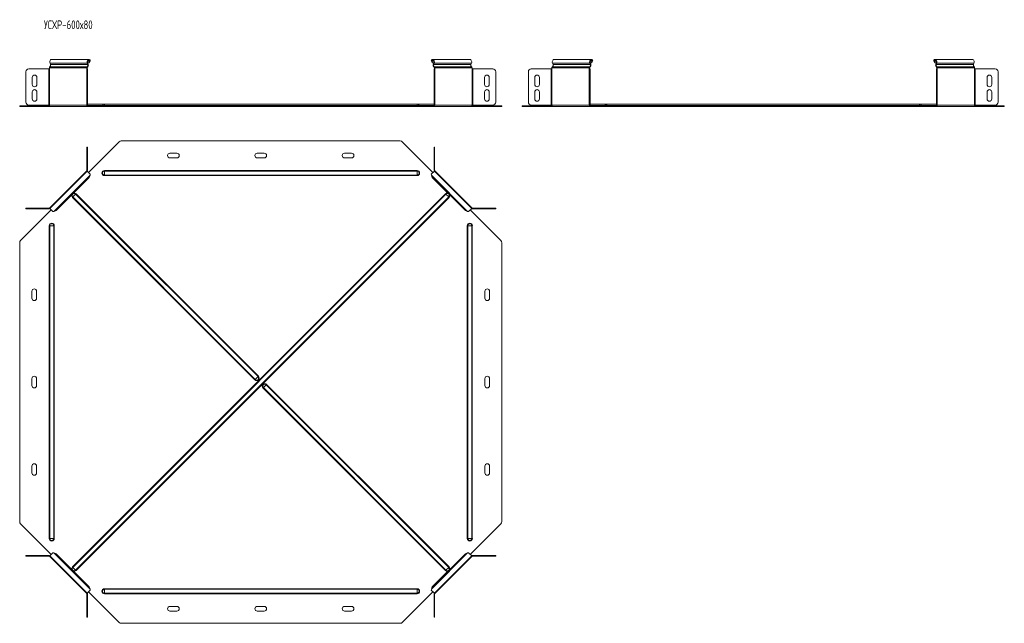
# Model space of a CAD drawing. Header units: millimetres. Extents: x -229 to 1462, y -7545 to 292.
# Tile 1 of 8: x -229 to 1462, y -7545 to -6508. Entities that reach past the tile are written whole.
import ezdxf

# ---------------------------------------------------------------- set-up
doc = ezdxf.new("R2010")
doc.units = ezdxf.units.MM
doc.styles.add('SLDTEXTSTYLE3', font='TXT', dxfattribs={"width": 0.7, "bigfont": 'bigfont'})

msp = doc.modelspace()

# ---------------------------------------------------------------- linework, layer by layer
at = {"color": 7, "linetype": 'Continuous', "lineweight": 15}
for p, q in [((-110.1, -6576.4), (-174.1, -6576.4)), ((-107.9, -6577.6), (-108.4, -6578.3)), ((477.8, -6577.6), (478.3, -6578.3)), ((544.1, -6576.4), (480, -6576.4)), ((752.9, -6576.4), (688.8, -6576.4)), ((755, -6577.6), (754.5, -6578.3)), ((1340.8, -6577.6), (1341.3, -6578.3)), ((1407, -6576.4), (1343, -6576.4)), ((-213.4, -6592.7), (-179.1, -6592.7)), ((-179.1, -6592.7), (-178, -6592.7)), ((-178, -6590.7), (-178, -6592.7)), ((-176.9, -6583), (-176, -6585.4)), ((-114, -6592.7), (-114, -6590.7)), ((-114, -6592.7), (-113.5, -6592.7)), ((-113.5, -6597.7), (-113.5, -6592.7)), ((-113.5, -6592.7), (-112.5, -6592.7)), ((-113.3, -6592.7), (-113.3, -6590.7)), ((-112, -6585.4), (-112.9, -6583)), ((-112.5, -6592.7), (-112.5, -6597.7)), ((-111.4, -6584.9), (-112.3, -6582.5)), ((-110.2, -6582.5), (-112.3, -6582.5)), ((-108.8, -6579.2), (-110.2, -6582.5)), ((-109.6, -6582), (-110.2, -6582.5)), ((-108.2, -6578.8), (-109.6, -6582)), ((-108.8, -6579.2), (-108.2, -6578.8)), ((478.8, -6579.2), (478.1, -6578.8)), ((479.5, -6582), (478.1, -6578.8)), ((480.1, -6582.5), (478.8, -6579.2)), ((480.1, -6582.5), (479.5, -6582)), ((482.2, -6582.5), (480.1, -6582.5)), ((482.2, -6582.5), (481.3, -6584.9)), ((482.8, -6583), (481.9, -6585.4)), ((482.5, -6592.7), (483.5, -6592.7)), ((482.5, -6597.7), (482.5, -6592.7)), ((483.2, -6590.7), (483.2, -6592.7)), ((483.5, -6592.7), (483.5, -6597.7)), ((483.5, -6592.7), (483.9, -6592.7)), ((483.9, -6590.7), (483.9, -6592.7)), ((546, -6585.4), (546.9, -6583)), ((547.9, -6592.7), (547.9, -6590.7)), ((547.9, -6592.7), (549, -6592.7)), ((549, -6592.7), (583.4, -6592.7)), ((683.9, -6592.7), (649.5, -6592.7)), ((684.9, -6592.7), (683.9, -6592.7)), ((684.9, -6592.7), (684.9, -6590.7)), ((686.9, -6585.4), (686, -6583)), ((749, -6590.7), (749, -6592.7)), ((749.4, -6592.7), (749, -6592.7)), ((750.4, -6592.7), (749.4, -6592.7)), ((749.4, -6592.7), (749.4, -6597.7)), ((749.7, -6590.7), (749.7, -6592.7)), ((750, -6583), (750.9, -6585.4)), ((750.4, -6597.7), (750.4, -6592.7)), ((750.7, -6582.5), (751.6, -6584.9)), ((750.7, -6582.5), (752.7, -6582.5)), ((752.7, -6582.5), (754.1, -6579.2)), ((752.7, -6582.5), (753.4, -6582)), ((753.4, -6582), (754.7, -6578.8)), ((754.1, -6579.2), (754.7, -6578.8)), ((1341.7, -6579.2), (1341.1, -6578.8)), ((1342.4, -6582), (1341.1, -6578.8)), ((1343.1, -6582.5), (1341.7, -6579.2)), ((1343.1, -6582.5), (1342.4, -6582)), ((1345.1, -6582.5), (1343.1, -6582.5)), ((1345.1, -6582.5), (1344.2, -6584.9)), ((1345.8, -6583), (1344.9, -6585.4)), ((1345.4, -6592.7), (1346.4, -6592.7)), ((1345.4, -6597.7), (1345.4, -6592.7)), ((1346.1, -6590.7), (1346.1, -6592.7)), ((1346.4, -6592.7), (1346.4, -6597.7)), ((1346.4, -6592.7), (1346.8, -6592.7)), ((1346.8, -6590.7), (1346.8, -6592.7)), ((1408.9, -6585.4), (1409.8, -6583)), ((1410.9, -6592.7), (1410.9, -6590.7)), ((1410.9, -6592.7), (1411.9, -6592.7)), ((1411.9, -6592.7), (1446.3, -6592.7)), ((-218.4, -6649.9), (-218.4, -6597.7)), ((-207.4, -6607.4), (-207.4, -6619.4)), ((-199.4, -6619.4), (-199.4, -6607.4)), ((-113.5, -6597.7), (-113.5, -6649.9)), ((-112.5, -6597.7), (-112.5, -6649.9)), ((482.5, -6649.9), (482.5, -6597.7)), ((483.5, -6649.9), (483.5, -6597.7)), ((569.4, -6607.4), (569.4, -6619.4)), ((577.4, -6619.4), (577.4, -6607.4)), ((588.4, -6597.7), (588.4, -6649.9)), ((644.5, -6597.7), (644.5, -6649.9)), ((655.5, -6619.4), (655.5, -6607.4)), ((663.5, -6607.4), (663.5, -6619.4)), ((749.4, -6649.9), (749.4, -6597.7)), ((750.4, -6649.9), (750.4, -6597.7)), ((1345.4, -6649.9), (1345.4, -6597.7)), ((1346.4, -6649.9), (1346.4, -6597.7)), ((1432.3, -6607.4), (1432.3, -6619.4)), ((1440.3, -6619.4), (1440.3, -6607.4)), ((1451.3, -6597.7), (1451.3, -6649.9)), ((-207.4, -6632.4), (-207.4, -6644.4)), ((-199.4, -6644.4), (-199.4, -6632.4)), ((569.4, -6632.4), (569.4, -6644.4)), ((577.4, -6644.4), (577.4, -6632.4)), ((655.5, -6644.4), (655.5, -6632.4)), ((663.5, -6632.4), (663.5, -6644.4)), ((1432.3, -6632.4), (1432.3, -6644.4)), ((1440.3, -6644.4), (1440.3, -6632.4)), ((-229, -6657.4), (-229, -6656.4)), ((-229, -6656.4), (-227.6, -6656.4)), ((-227.6, -6657.4), (-229, -6657.4)), ((-227.6, -6656.4), (-177.6, -6656.4)), ((-227.6, -6657.4), (-176.2, -6657.4)), ((-179.1, -6654.9), (-213.4, -6654.9)), ((-178, -6654.9), (-179.1, -6654.9)), ((-176.2, -6657.4), (-112.2, -6657.4)), ((-113.5, -6654.9), (-114, -6654.9)), ((-113.5, -6654.9), (-113.5, -6649.9)), ((-112.5, -6654.9), (-113.5, -6654.9)), ((-112.5, -6649.9), (-112.5, -6654.9)), ((-83.5, -6653.4), (-112.5, -6653.4)), ((-112.2, -6656.4), (-110.8, -6656.4)), ((-112.2, -6657.4), (-110.8, -6657.4)), ((-110.8, -6656.4), (-110.8, -6657.4)), ((-110.8, -6656.4), (-58, -6656.4)), ((-110.8, -6657.4), (-58, -6657.4)), ((453.5, -6653.4), (-83.5, -6653.4)), ((-58, -6656.4), (-54.5, -6656.4)), ((-54.5, -6657.4), (-58, -6657.4)), ((-54.5, -6656.4), (424.5, -6656.4)), ((-54.5, -6657.4), (424.5, -6657.4)), ((424.5, -6656.4), (428, -6656.4)), ((428, -6657.4), (424.5, -6657.4)), ((428, -6656.4), (480.7, -6656.4)), ((428, -6657.4), (480.7, -6657.4)), ((482.5, -6653.4), (453.5, -6653.4)), ((480.7, -6656.4), (480.7, -6657.4)), ((480.7, -6656.4), (482.1, -6656.4)), ((480.7, -6657.4), (482.1, -6657.4)), ((482.1, -6657.4), (546.2, -6657.4)), ((482.5, -6654.9), (482.5, -6649.9)), ((483.5, -6654.9), (482.5, -6654.9)), ((483.5, -6649.9), (483.5, -6654.9)), ((483.9, -6654.9), (483.5, -6654.9)), ((546.2, -6657.4), (597.5, -6657.4)), ((547.6, -6656.4), (597.5, -6656.4)), ((549, -6654.9), (547.9, -6654.9)), ((583.4, -6654.9), (549, -6654.9)), ((597.5, -6656.4), (599, -6656.4)), ((599, -6657.4), (597.5, -6657.4)), ((599, -6656.4), (599, -6657.4)), ((633.9, -6656.4), (633.9, -6657.4)), ((635.4, -6656.4), (633.9, -6656.4)), ((633.9, -6657.4), (635.4, -6657.4)), ((685.3, -6656.4), (635.4, -6656.4)), ((686.7, -6657.4), (635.4, -6657.4)), ((649.5, -6654.9), (683.9, -6654.9)), ((683.9, -6654.9), (684.9, -6654.9)), ((750.7, -6657.4), (686.7, -6657.4)), ((749, -6654.9), (749.4, -6654.9)), ((749.4, -6649.9), (749.4, -6654.9)), ((749.4, -6654.9), (750.4, -6654.9)), ((750.4, -6654.9), (750.4, -6649.9)), ((779.4, -6653.4), (750.4, -6653.4)), ((752.1, -6656.4), (750.7, -6656.4)), ((752.1, -6657.4), (750.7, -6657.4)), ((752.1, -6656.4), (752.1, -6657.4)), ((804.9, -6656.4), (752.1, -6656.4)), ((804.9, -6657.4), (752.1, -6657.4)), ((1316.4, -6653.4), (779.4, -6653.4)), ((808.4, -6656.4), (804.9, -6656.4)), ((804.9, -6657.4), (808.4, -6657.4)), ((808.4, -6656.4), (1287.4, -6656.4)), ((808.4, -6657.4), (1287.4, -6657.4)), ((1287.4, -6656.4), (1290.9, -6656.4)), ((1290.9, -6657.4), (1287.4, -6657.4)), ((1290.9, -6656.4), (1343.7, -6656.4)), ((1290.9, -6657.4), (1343.7, -6657.4)), ((1345.4, -6653.4), (1316.4, -6653.4)), ((1343.7, -6656.4), (1343.7, -6657.4)), ((1343.7, -6656.4), (1345.1, -6656.4)), ((1343.7, -6657.4), (1345.1, -6657.4)), ((1345.1, -6657.4), (1409.1, -6657.4)), ((1345.4, -6654.9), (1345.4, -6649.9)), ((1346.4, -6654.9), (1345.4, -6654.9)), ((1346.4, -6649.9), (1346.4, -6654.9)), ((1346.8, -6654.9), (1346.4, -6654.9)), ((1409.1, -6657.4), (1460.4, -6657.4)), ((1410.5, -6656.4), (1460.4, -6656.4)), ((1411.9, -6654.9), (1410.9, -6654.9)), ((1446.3, -6654.9), (1411.9, -6654.9)), ((1460.4, -6656.4), (1461.9, -6656.4)), ((1461.9, -6657.4), (1460.4, -6657.4)), ((1461.9, -6656.4), (1461.9, -6657.4)), ((-112.5, -6727.1), (-113.5, -6727.1)), ((-113.5, -6727.1), (-113.5, -6732.1)), ((-112.5, -6732.1), (-112.5, -6727.1)), ((-110.8, -6770.8), (-58, -6718)), ((-54.5, -6716.5), (424.5, -6716.5)), ((428, -6718), (480.7, -6770.8)), ((483.5, -6727.1), (482.5, -6727.1)), ((482.5, -6727.1), (482.5, -6732.1)), ((483.5, -6732.1), (483.5, -6727.1)), ((-113.5, -6766.5), (-113.5, -6732.1)), ((-112.5, -6766.5), (-112.5, -6732.1)), ((41, -6737.5), (29, -6737.5)), ((29, -6745.5), (41, -6745.5)), ((191, -6737.5), (179, -6737.5)), ((179, -6745.5), (191, -6745.5)), ((341, -6737.5), (329, -6737.5)), ((329, -6745.5), (341, -6745.5)), ((482.5, -6732.1), (482.5, -6766.5)), ((483.5, -6732.1), (483.5, -6766.5)), ((-114, -6767.6), (-178, -6831.6)), ((-113.3, -6768.3), (-177.3, -6832.3)), ((-109.6, -6779), (-166.5, -6836)), ((-113.3, -6768.3), (-114, -6767.6)), ((-107.9, -6773.6), (-113.3, -6768.3)), ((-108.2, -6775.2), (-109.6, -6779)), ((483.2, -6768.3), (477.8, -6773.6)), ((479.5, -6779), (478.1, -6775.2)), ((536.5, -6836), (479.5, -6779)), ((483.9, -6767.6), (483.2, -6768.3)), ((547.2, -6832.3), (483.2, -6768.3)), ((547.9, -6831.6), (483.9, -6767.6)), ((-227.6, -6887.5), (-174.8, -6834.8)), ((-218.4, -6832), (-218.4, -6833)), ((-213.4, -6832), (-218.4, -6832)), ((-218.4, -6833), (-213.4, -6833)), ((-213.4, -6832), (-179.1, -6832)), ((-213.4, -6833), (-179.1, -6833)), ((-178, -6831.6), (-177.1, -6832.5)), ((-177.3, -6832.3), (-171.9, -6837.7)), ((-166.5, -6836), (-170.4, -6837.4)), ((540.3, -6837.4), (536.5, -6836)), ((541.9, -6837.7), (547.2, -6832.3)), ((544.8, -6834.8), (597.5, -6887.5)), ((547.2, -6832.3), (547.9, -6831.6)), ((549, -6832), (583.4, -6832)), ((549, -6833), (583.4, -6833)), ((588.4, -6832), (583.4, -6832)), ((583.4, -6833), (588.4, -6833)), ((588.4, -6833), (588.4, -6832)), ((-229, -6891.1), (-229, -7370)), ((599, -7370), (599, -6891.1)), ((-208, -6974.5), (-208, -6986.5)), ((-200, -6986.5), (-200, -6974.5)), ((570, -6974.5), (570, -6986.5)), ((578, -6986.5), (578, -6974.5)), ((-208, -7124.5), (-208, -7136.5)), ((-200, -7136.5), (-200, -7124.5)), ((570, -7124.5), (570, -7136.5)), ((578, -7136.5), (578, -7124.5)), ((-208, -7274.5), (-208, -7286.5)), ((-200, -7286.5), (-200, -7274.5)), ((570, -7274.5), (570, -7286.5)), ((578, -7286.5), (578, -7274.5)), ((-227.6, -7373.6), (-174.8, -7426.3)), ((544.8, -7426.3), (597.5, -7373.6)), ((-218.4, -7429), (-218.4, -7428)), ((-218.4, -7428), (-213.4, -7428)), ((-213.4, -7429), (-218.4, -7429)), ((-213.4, -7428), (-179.1, -7428)), ((-213.4, -7429), (-179.1, -7429)), ((-178, -7429.5), (-177.1, -7428.6)), ((-114, -7493.5), (-178, -7429.5)), ((-177.3, -7428.8), (-171.9, -7423.4)), ((-177.3, -7428.8), (-113.3, -7492.8)), ((-166.5, -7425.1), (-170.4, -7423.7)), ((-109.6, -7482), (-166.5, -7425.1)), ((536.5, -7425.1), (479.5, -7482)), ((483.2, -7492.8), (547.2, -7428.8)), ((547.9, -7429.5), (483.9, -7493.5)), ((540.3, -7423.7), (536.5, -7425.1)), ((541.9, -7423.4), (547.2, -7428.8)), ((547.2, -7428.8), (547.9, -7429.5)), ((549, -7428), (583.4, -7428)), ((549, -7429), (583.4, -7429)), ((583.4, -7428), (588.4, -7428)), ((588.4, -7429), (583.4, -7429)), ((588.4, -7428), (588.4, -7429)), ((-107.9, -7487.4), (-113.3, -7492.8)), ((-110.8, -7490.3), (-58, -7543.1)), ((-108.2, -7485.9), (-109.6, -7482)), ((428, -7543.1), (480.7, -7490.3)), ((483.2, -7492.8), (477.8, -7487.4)), ((479.5, -7482), (478.1, -7485.9)), ((-113.3, -7492.8), (-114, -7493.5)), ((-113.5, -7494.6), (-113.5, -7529)), ((-112.5, -7494.6), (-112.5, -7529)), ((482.5, -7529), (482.5, -7494.6)), ((483.9, -7493.5), (483.2, -7492.8)), ((483.5, -7529), (483.5, -7494.6)), ((41, -7515.5), (29, -7515.5)), ((29, -7523.5), (41, -7523.5)), ((191, -7515.5), (179, -7515.5)), ((179, -7523.5), (191, -7523.5)), ((341, -7515.5), (329, -7515.5)), ((329, -7523.5), (341, -7523.5)), ((-113.5, -7534), (-113.5, -7529)), ((-112.5, -7534), (-113.5, -7534)), ((-112.5, -7529), (-112.5, -7534)), ((482.5, -7534), (482.5, -7529)), ((483.5, -7534), (482.5, -7534)), ((483.5, -7529), (483.5, -7534)), ((-54.5, -7544.5), (424.5, -7544.5))]:
    msp.add_line(p, q, dxfattribs=at)
at = {"color": 7, "linetype": 'Continuous', "lineweight": 0}
for p, q in [((-179.1, -6592.7), (-179.1, -6654.9)), ((-114, -6590.7), (-178, -6590.7)), ((-178, -6654.9), (-178, -6592.7)), ((-113, -6589), (-177.1, -6589)), ((-112.9, -6583), (-176.9, -6583)), ((-112, -6585.4), (-176, -6585.4)), ((-114, -6590.7), (-113.3, -6590.7)), ((-114, -6654.9), (-114, -6592.7)), ((-113, -6589), (-112.8, -6589.9)), ((-112.9, -6583), (-112.3, -6582.5)), ((-108.8, -6579.2), (-112.3, -6579.2)), ((-112, -6585.4), (-111.4, -6584.9)), ((482.2, -6579.2), (478.8, -6579.2)), ((481.9, -6585.4), (481.3, -6584.9)), ((546, -6585.4), (481.9, -6585.4)), ((482.8, -6583), (482.2, -6582.5)), ((546.9, -6583), (482.8, -6583)), ((483, -6589), (482.8, -6589.9)), ((547, -6589), (483, -6589)), ((483.9, -6590.7), (483.2, -6590.7)), ((547.9, -6590.7), (483.9, -6590.7)), ((483.9, -6654.9), (483.9, -6592.7)), ((547.9, -6654.9), (547.9, -6592.7)), ((549, -6654.9), (549, -6592.7)), ((683.9, -6654.9), (683.9, -6592.7)), ((684.9, -6590.7), (749, -6590.7)), ((684.9, -6654.9), (684.9, -6592.7)), ((685.8, -6589), (749.9, -6589)), ((686, -6583), (750, -6583)), ((686.9, -6585.4), (750.9, -6585.4)), ((749, -6590.7), (749.7, -6590.7)), ((749, -6654.9), (749, -6592.7)), ((749.9, -6589), (750.1, -6589.9)), ((750, -6583), (750.7, -6582.5)), ((750.7, -6579.2), (754.1, -6579.2)), ((750.9, -6585.4), (751.6, -6584.9)), ((1345.1, -6579.2), (1341.7, -6579.2)), ((1344.9, -6585.4), (1344.2, -6584.9)), ((1408.9, -6585.4), (1344.9, -6585.4)), ((1345.8, -6583), (1345.1, -6582.5)), ((1345.9, -6589), (1345.7, -6589.9)), ((1409.8, -6583), (1345.8, -6583)), ((1410, -6589), (1345.9, -6589)), ((1346.8, -6590.7), (1346.1, -6590.7)), ((1410.9, -6590.7), (1346.8, -6590.7)), ((1346.8, -6654.9), (1346.8, -6592.7)), ((1410.9, -6654.9), (1410.9, -6592.7)), ((1411.9, -6654.9), (1411.9, -6592.7)), ((-112.5, -6597.7), (-113.5, -6597.7)), ((483.5, -6597.7), (482.5, -6597.7)), ((749.4, -6597.7), (750.4, -6597.7)), ((1346.4, -6597.7), (1345.4, -6597.7)), ((-227.6, -6656.4), (-227.6, -6657.4)), ((-114, -6654.9), (-178, -6654.9)), ((-113.5, -6649.9), (-112.5, -6649.9)), ((-113.1, -6655.8), (-87, -6655.8)), ((-112.2, -6656.4), (-112.2, -6657.4)), ((-87, -6655.8), (-83.5, -6655.8)), ((-83.5, -6653.4), (-83.5, -6655.8)), ((-83.5, -6655.8), (-83.5, -6656.4)), ((453.5, -6655.8), (-83.5, -6655.8)), ((-58, -6657.4), (-58, -6656.4)), ((-54.5, -6656.4), (-54.5, -6657.4)), ((424.5, -6657.4), (424.5, -6656.4)), ((428, -6656.4), (428, -6657.4)), ((453.5, -6653.4), (453.5, -6655.8)), ((453.5, -6655.8), (453.5, -6656.4)), ((456.9, -6655.8), (453.5, -6655.8)), ((456.9, -6655.8), (483, -6655.8)), ((482.1, -6656.4), (482.1, -6657.4)), ((482.5, -6649.9), (483.5, -6649.9)), ((547.9, -6654.9), (483.9, -6654.9)), ((597.5, -6657.4), (597.5, -6656.4)), ((635.4, -6657.4), (635.4, -6656.4)), ((684.9, -6654.9), (749, -6654.9)), ((750.4, -6649.9), (749.4, -6649.9)), ((776, -6655.8), (749.9, -6655.8)), ((750.7, -6656.4), (750.7, -6657.4)), ((776, -6655.8), (779.4, -6655.8)), ((779.4, -6653.4), (779.4, -6655.8)), ((779.4, -6655.8), (779.4, -6656.4)), ((1316.4, -6655.8), (779.4, -6655.8)), ((804.9, -6656.4), (804.9, -6657.4)), ((808.4, -6657.4), (808.4, -6656.4)), ((1287.4, -6657.4), (1287.4, -6656.4)), ((1290.9, -6656.4), (1290.9, -6657.4)), ((1316.4, -6653.4), (1316.4, -6655.8)), ((1316.4, -6655.8), (1316.4, -6656.4)), ((1319.8, -6655.8), (1316.4, -6655.8)), ((1345.9, -6655.8), (1319.8, -6655.8)), ((1345.1, -6656.4), (1345.1, -6657.4)), ((1345.4, -6649.9), (1346.4, -6649.9)), ((1410.9, -6654.9), (1346.8, -6654.9)), ((1460.4, -6657.4), (1460.4, -6656.4)), ((-113.5, -6732.1), (-112.5, -6732.1)), ((482.5, -6732.1), (483.5, -6732.1)), ((-108.2, -6775.2), (-170.4, -6837.4)), ((-113.5, -6766.5), (-112.5, -6766.5)), ((-83.5, -6768.1), (-83.5, -6767.2)), ((-83.5, -6767.2), (453.5, -6767.2)), ((-83.5, -6775), (-83.5, -6768.1)), ((-83.5, -6768.1), (453.5, -6768.1)), ((-83.5, -6775), (453.5, -6775)), ((-83.5, -6775.9), (-83.5, -6775)), ((-83.5, -6775.9), (453.5, -6775.9)), ((453.5, -6768.1), (453.5, -6767.2)), ((453.5, -6775), (453.5, -6768.1)), ((453.5, -6775.9), (453.5, -6775)), ((540.3, -6837.4), (478.1, -6775.2)), ((483.5, -6766.5), (482.5, -6766.5)), ((-138.5, -7447.8), (502.2, -6807.1)), ((-137.8, -6812.6), (-138.5, -6813.3)), ((174.8, -7126.6), (-138.5, -6813.3)), ((-132.9, -6807.8), (-137.8, -6812.6)), ((-137.8, -7448.5), (502.9, -6807.8)), ((175.5, -7125.9), (-137.8, -6812.6)), ((-132.3, -6807.1), (-132.9, -6807.8)), ((180.3, -7121), (-132.9, -6807.8)), ((-132.9, -7453.3), (507.8, -6812.6)), ((181, -7120.4), (-132.3, -6807.1)), ((-132.3, -7454), (508.4, -6813.3)), ((502.9, -6807.8), (502.2, -6807.1)), ((507.8, -6812.6), (502.9, -6807.8)), ((508.4, -6813.3), (507.8, -6812.6)), ((-213.4, -6833), (-213.4, -6832)), ((-179.1, -6832), (-179.1, -6833)), ((549, -6832), (549, -6833)), ((583.4, -6832), (583.4, -6833)), ((-177.5, -6862), (-178.4, -6862)), ((-178.4, -7399), (-178.4, -6862)), ((-170.6, -6862), (-177.5, -6862)), ((-177.5, -7399), (-177.5, -6862)), ((-170.6, -7399), (-170.6, -6862)), ((-169.7, -6862), (-170.6, -6862)), ((-169.7, -7399), (-169.7, -6862)), ((539.6, -6862), (540.5, -6862)), ((539.6, -6862), (539.6, -7399)), ((540.5, -6862), (547.4, -6862)), ((540.5, -6862), (540.5, -7399)), ((547.4, -6862), (547.4, -7399)), ((547.4, -6862), (548.3, -6862)), ((548.3, -6862), (548.3, -7399)), ((175.5, -7125.9), (174.8, -7126.6)), ((180.3, -7121), (175.5, -7125.9)), ((181, -7120.4), (180.3, -7121)), ((189.6, -7140), (194.5, -7135.2)), ((194.5, -7135.2), (195.1, -7134.5)), ((194.5, -7135.2), (507.8, -7448.5)), ((195.1, -7134.5), (508.4, -7447.8)), ((189, -7140.7), (189.6, -7140)), ((189, -7140.7), (502.2, -7454)), ((189.6, -7140), (502.9, -7453.3)), ((-177.5, -7399), (-178.4, -7399)), ((-170.6, -7399), (-177.5, -7399)), ((-169.7, -7399), (-170.6, -7399)), ((539.6, -7399), (540.5, -7399)), ((540.5, -7399), (547.4, -7399)), ((547.4, -7399), (548.3, -7399)), ((-213.4, -7428), (-213.4, -7429)), ((-179.1, -7429), (-179.1, -7428)), ((-108.2, -7485.9), (-170.4, -7423.7)), ((540.3, -7423.7), (478.1, -7485.9)), ((549, -7429), (549, -7428)), ((583.4, -7429), (583.4, -7428)), ((-137.8, -7448.5), (-138.5, -7447.8)), ((-132.9, -7453.3), (-137.8, -7448.5)), ((-132.3, -7454), (-132.9, -7453.3)), ((502.2, -7454), (502.9, -7453.3)), ((502.9, -7453.3), (507.8, -7448.5)), ((507.8, -7448.5), (508.4, -7447.8)), ((453.5, -7485.2), (-83.5, -7485.2)), ((-83.5, -7485.2), (-83.5, -7486.1)), ((453.5, -7486.1), (-83.5, -7486.1)), ((-83.5, -7486.1), (-83.5, -7493)), ((453.5, -7485.2), (453.5, -7486.1)), ((453.5, -7486.1), (453.5, -7493)), ((-113.5, -7494.6), (-112.5, -7494.6)), ((453.5, -7493), (-83.5, -7493)), ((-83.5, -7493), (-83.5, -7493.9)), ((453.5, -7493.9), (-83.5, -7493.9)), ((453.5, -7493), (453.5, -7493.9)), ((483.5, -7494.6), (482.5, -7494.6)), ((-113.5, -7529), (-112.5, -7529)), ((482.5, -7529), (483.5, -7529))]:
    msp.add_line(p, q, dxfattribs=at)
at = {"color": 7, "linetype": 'Continuous', "lineweight": 15, "flags": 128}
for points in [[(-176.9, -6583), (-177.2, -6581.8), (-177.3, -6580.6), (-177.1, -6579.3), (-176.7, -6578.2), (-176, -6577.3), (-175.3, -6576.7), (-174.4, -6576.4), (-174.1, -6576.4)], [(-107.9, -6577.6), (-108.6, -6576.9), (-109.5, -6576.5), (-110.4, -6576.4), (-111.2, -6576.7), (-112, -6577.3), (-112.6, -6578.2), (-113.1, -6579.3), (-113.2, -6580.6), (-113.2, -6581.8), (-112.9, -6583)], [(-108.4, -6578.3), (-109.1, -6577.7), (-109.9, -6577.4), (-110.8, -6577.6), (-111.6, -6578.1), (-112.2, -6579), (-112.5, -6580.1), (-112.5, -6581.4), (-112.3, -6582.5)], [(482.8, -6583), (483.1, -6581.8), (483.2, -6580.6), (483, -6579.3), (482.6, -6578.2), (482, -6577.3), (481.2, -6576.7), (480.3, -6576.4), (479.4, -6576.5), (478.6, -6576.9), (477.8, -6577.6)], [(482.2, -6582.5), (482.5, -6581.4), (482.4, -6580.1), (482.1, -6579), (481.5, -6578.1), (480.8, -6577.6), (479.9, -6577.4), (479.1, -6577.7), (478.3, -6578.3)], [(544.1, -6576.4), (544.3, -6576.4), (545.2, -6576.7), (546, -6577.3), (546.6, -6578.2), (547, -6579.3), (547.2, -6580.6), (547.2, -6581.8), (546.9, -6583)], [(688.8, -6576.4), (688.5, -6576.4), (687.7, -6576.7), (686.9, -6577.3), (686.3, -6578.2), (685.8, -6579.3), (685.6, -6580.6), (685.7, -6581.8), (686, -6583)], [(750, -6583), (749.7, -6581.8), (749.7, -6580.6), (749.9, -6579.3), (750.3, -6578.2), (750.9, -6577.3), (751.7, -6576.7), (752.6, -6576.4), (753.5, -6576.5), (754.3, -6576.9), (755, -6577.6)], [(750.7, -6582.5), (750.4, -6581.4), (750.4, -6580.1), (750.8, -6579), (751.3, -6578.1), (752.1, -6577.6), (753, -6577.4), (753.8, -6577.7), (754.5, -6578.3)], [(1345.8, -6583), (1346.1, -6581.8), (1346.1, -6580.6), (1345.9, -6579.3), (1345.5, -6578.2), (1344.9, -6577.3), (1344.1, -6576.7), (1343.2, -6576.4), (1342.3, -6576.5), (1341.5, -6576.9), (1340.8, -6577.6)], [(1345.1, -6582.5), (1345.4, -6581.4), (1345.4, -6580.1), (1345, -6579), (1344.5, -6578.1), (1343.7, -6577.6), (1342.8, -6577.4), (1342, -6577.7), (1341.3, -6578.3)], [(1407, -6576.4), (1407.3, -6576.4), (1408.1, -6576.7), (1408.9, -6577.3), (1409.5, -6578.2), (1410, -6579.3), (1410.2, -6580.6), (1410.1, -6581.8), (1409.8, -6583)]]:
    msp.add_lwpolyline(points, dxfattribs=at)
at = {"color": 7, "linetype": 'Continuous', "lineweight": 15}
for centre, radius, start, end in [((-213.4, -6597.7), 5, 90, 180), ((-176.2, -6590.6), 1.82, 119.6529, 184.4929), ((-178.6, -6586.6), 2.86, 302.6699, 24.1904), ((-112.1, -6590.6), 1.82, 119.6529, 184.4929), ((-112.4, -6590.6), 0.811, 119.6529, 184.4929), ((-114.6, -6586.6), 2.86, 302.6699, 24.1904), ((-115, -6586.6), 4, 302.6699, 24.1904), ((485, -6586.6), 4, 155.8096, 237.3301), ((484.5, -6586.6), 2.86, 155.8096, 237.3301), ((482.4, -6590.6), 0.811, 355.5071, 60.3471), ((482.1, -6590.6), 1.82, 355.5071, 60.3471), ((548.6, -6586.6), 2.86, 155.8096, 237.3301), ((546.1, -6590.6), 1.82, 355.5071, 60.3471), ((583.4, -6597.7), 5, 0, 90), ((649.5, -6597.7), 5, 90, 180), ((686.7, -6590.6), 1.82, 119.6529, 184.4929), ((684.3, -6586.6), 2.86, 302.6699, 24.1904), ((750.8, -6590.6), 1.82, 119.6529, 184.4929), ((750.5, -6590.6), 0.811, 119.6529, 184.4929), ((748.3, -6586.6), 2.86, 302.6699, 24.1904), ((747.9, -6586.6), 4, 302.6699, 24.1904), ((1347.9, -6586.6), 4, 155.8096, 237.3301), ((1347.5, -6586.6), 2.86, 155.8096, 237.3301), ((1345.3, -6590.6), 0.811, 355.5071, 60.3471), ((1345, -6590.6), 1.82, 355.5071, 60.3471), ((1411.5, -6586.6), 2.86, 155.8096, 237.3301), ((1409.1, -6590.6), 1.82, 355.5071, 60.3471), ((1446.3, -6597.7), 5, 0, 90), ((-203.4, -6607.4), 4, 360, 180), ((573.4, -6607.4), 4, 0, 180), ((659.5, -6607.4), 4, 0, 180), ((1436.3, -6607.4), 4, 0, 180), ((-203.4, -6619.4), 4, 180, 360), ((-203.4, -6632.4), 4, 360, 180), ((573.4, -6619.4), 4, 180, 0), ((573.4, -6632.4), 4, 0, 180), ((659.5, -6619.4), 4, 180, 360), ((659.5, -6632.4), 4, 0, 180), ((1436.3, -6619.4), 4, 180, 0), ((1436.3, -6632.4), 4, 0, 180), ((-203.4, -6644.4), 4, 180, 360), ((573.4, -6644.4), 4, 180, 0), ((659.5, -6644.4), 4, 180, 0), ((1436.3, -6644.4), 4, 180, 0), ((-213.4, -6649.9), 5, 180, 270), ((-178.4, -6655.4), 1, 270, 309.7535), ((-175.8, -6655.2), 2.23, 171.9505, 258.5782), ((-111.8, -6655.2), 2.23, 171.9505, 258.5782), ((-111.9, -6655.1), 1.34, 171.9505, 258.5782), ((-87.9, -6655.4), 1, 270, 338.9773), ((-83.5, -6657.1), 3.68, 90, 158.9773), ((453.5, -6657.1), 3.68, 21.0227, 90), ((457.8, -6655.4), 1, 201.0227, 270), ((481.9, -6655.1), 1.34, 281.4218, 8.0495), ((481.7, -6655.2), 2.23, 281.4218, 8.0495), ((545.7, -6655.2), 2.23, 281.4218, 8.0495), ((548.3, -6655.4), 1, 230.2465, 270), ((583.4, -6649.9), 5, 270, 0), ((649.5, -6649.9), 5, 180, 270), ((684.5, -6655.4), 1, 270, 309.7535), ((687.1, -6655.2), 2.23, 171.9505, 258.5782), ((751.2, -6655.2), 2.23, 171.9505, 258.5782), ((751, -6655.1), 1.34, 171.9505, 258.5782), ((775, -6655.4), 1, 270, 338.9773), ((779.4, -6657.1), 3.68, 90, 158.9773), ((1316.4, -6657.1), 3.68, 21.0227, 90), ((1320.8, -6655.4), 1, 201.0227, 270), ((1344.8, -6655.1), 1.34, 281.4218, 8.0495), ((1344.6, -6655.2), 2.23, 281.4218, 8.0495), ((1408.7, -6655.2), 2.23, 281.4218, 8.0495), ((1411.3, -6655.4), 1, 230.2465, 270), ((1446.3, -6649.9), 5, 270, 0), ((-54.5, -6721.5), 5, 90, 135), ((424.5, -6721.5), 5, 45, 90), ((29, -6741.5), 4, 90, 270), ((41, -6741.5), 4, 270, 90), ((179, -6741.5), 4, 90, 270), ((191, -6741.5), 4, 270, 90), ((329, -6741.5), 4, 90, 270), ((341, -6741.5), 4, 270, 90), ((-115, -6766.5), 1.5, 315, 0), ((-115, -6766.5), 2.5, 315, 0), ((485, -6766.5), 2.5, 180, 225), ((485, -6766.5), 1.5, 180, 225), ((-179.1, -6830.5), 1.5, 270, 315), ((-179.1, -6830.5), 2.5, 270, 315), ((549, -6830.5), 2.5, 225, 270), ((549, -6830.5), 1.5, 225, 270), ((-224, -6891.1), 5, 135, 180), ((594, -6891.1), 5, 0, 45), ((-204, -6974.5), 4, 0, 180), ((574, -6974.5), 4, 0, 180), ((-204, -6986.5), 4, 180, 0), ((574, -6986.5), 4, 180, 0), ((-204, -7124.5), 4, 0, 180), ((574, -7124.5), 4, 0, 180), ((-204, -7136.5), 4, 180, 0), ((574, -7136.5), 4, 180, 0), ((-204, -7274.5), 4, 0, 180), ((574, -7274.5), 4, 0, 180), ((-204, -7286.5), 4, 180, 0), ((574, -7286.5), 4, 180, 0), ((-224, -7370), 5, 180, 225), ((594, -7370), 5, 315, 0), ((-179.1, -7430.5), 2.5, 45, 90), ((-179.1, -7430.5), 1.5, 45, 90), ((549, -7430.5), 2.5, 90, 135), ((549, -7430.5), 1.5, 90, 135), ((-115, -7494.6), 1.5, 0, 45), ((-115, -7494.6), 2.5, 0, 45), ((485, -7494.6), 2.5, 135, 180), ((485, -7494.6), 1.5, 135, 180), ((29, -7519.5), 4, 90, 270), ((41, -7519.5), 4, 270, 90), ((179, -7519.5), 4, 90, 270), ((191, -7519.5), 4, 270, 90), ((329, -7519.5), 4, 90, 270), ((341, -7519.5), 4, 270, 90), ((-54.5, -7539.5), 5, 225, 270), ((424.5, -7539.5), 5, 270, 315)]:
    msp.add_arc(centre, radius, start, end, dxfattribs=at)
at = {"color": 7, "linetype": 'Continuous', "lineweight": 0}
for centre, radius, start, end in [((-83.5, -6771.5), 4.37, 90, 270), ((-83.5, -6771.5), 3.43, 90, 270), ((453.5, -6771.5), 4.37, 270, 90), ((453.5, -6771.5), 3.43, 270, 90), ((-135.4, -6810.2), 4.37, 164.8316, 225), ((-135.4, -6810.2), 3.43, 45, 225), ((-135.4, -6810.2), 4.37, 45, 105.1684), ((505.3, -6810.2), 4.37, 74.8318, 135), ((505.3, -6810.2), 3.43, 315, 135), ((505.3, -6810.2), 4.37, 315, 15.1682), ((-174, -6862), 4.37, 0, 180), ((-174, -6862), 3.43, 0, 180), ((544, -6862), 4.37, 0, 180), ((544, -6862), 3.43, 0, 180), ((177.9, -7123.5), 4.37, 225, 45), ((177.9, -7123.5), 3.43, 225, 45), ((192, -7137.6), 4.37, 45, 225), ((192, -7137.6), 3.43, 45, 225), ((-174, -7399), 4.37, 180, 0), ((-174, -7399), 3.43, 180, 0), ((544, -7399), 4.37, 180, 0), ((544, -7399), 3.43, 180, 0), ((-135.4, -7450.9), 4.37, 135, 195.1682), ((-135.4, -7450.9), 3.43, 135, 315), ((-135.4, -7450.9), 4.37, 254.8318, 315), ((505.3, -7450.9), 4.37, 225, 285.1684), ((505.3, -7450.9), 3.43, 225, 45), ((505.3, -7450.9), 4.37, 344.8316, 45), ((-83.5, -7489.5), 4.37, 90, 270), ((-83.5, -7489.5), 3.43, 90, 270), ((453.5, -7489.5), 4.37, 270, 90), ((453.5, -7489.5), 3.43, 270, 90)]:
    msp.add_arc(centre, radius, start, end, dxfattribs=at)
at = {"color": 7, "linetype": 'Continuous', "lineweight": 15}
for points in [[(-108.2, -6578.8), (-108, -6578.3), (-107.9, -6578), (-107.9, -6577.6)], [(477.8, -6577.6), (477.9, -6578), (478, -6578.3), (478.1, -6578.8)], [(755, -6577.6), (755, -6578), (754.9, -6578.3), (754.7, -6578.8)], [(1340.8, -6577.6), (1340.8, -6578), (1340.9, -6578.3), (1341.1, -6578.8)], [(-108.8, -6579.2), (-108.6, -6578.9), (-108.5, -6578.6), (-108.4, -6578.3)], [(478.3, -6578.3), (478.4, -6578.6), (478.6, -6578.9), (478.8, -6579.2)], [(754.1, -6579.2), (754.3, -6578.9), (754.4, -6578.6), (754.5, -6578.3)], [(1341.3, -6578.3), (1341.4, -6578.6), (1341.5, -6578.9), (1341.7, -6579.2)], [(-108.2, -6775.2), (-108, -6774.7), (-107.9, -6774.2), (-107.9, -6773.6)], [(477.8, -6773.6), (477.9, -6774.2), (478, -6774.7), (478.1, -6775.2)], [(-171.9, -6837.7), (-171.4, -6837.6), (-170.8, -6837.5), (-170.4, -6837.4)], [(540.3, -6837.4), (540.8, -6837.5), (541.3, -6837.6), (541.9, -6837.7)], [(-171.9, -7423.4), (-171.4, -7423.5), (-170.8, -7423.6), (-170.4, -7423.7)], [(540.3, -7423.7), (540.8, -7423.6), (541.3, -7423.5), (541.9, -7423.4)], [(-108.2, -7485.9), (-108, -7486.4), (-107.9, -7486.9), (-107.9, -7487.4)], [(477.8, -7487.4), (477.9, -7486.9), (478, -7486.4), (478.1, -7485.9)]]:
    msp.add_open_spline(points, degree=3, dxfattribs=at)

# ---------------------------------------------------------------- texts
at = {"color": 7, "linetype": 'Continuous', "lineweight": 0, "insert": (-187.4, -6509.5), "char_height": 15, "attachment_point": 1, "style": 'SLDTEXTSTYLE3'}
msp.add_mtext('\\M+18454\\M+18452\\M+18456\\M+18451-600\\M+1848780', dxfattribs=at)

doc.saveas('drawing.dxf')
